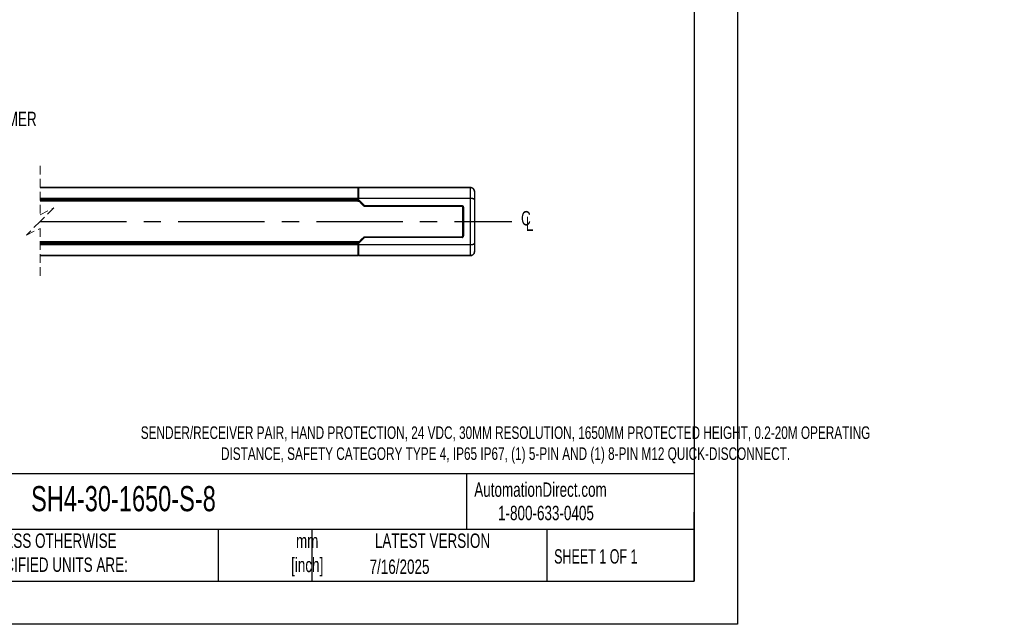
# Model space of a CAD drawing. Header units: millimetres. Extents: x 0 to 1115, y 0 to 756.
# Tile 10 of 11: x 608 to 1115, y 0 to 311. Entities that reach past the tile are written whole.
import ezdxf

# ---------------------------------------------------------------- set-up
doc = ezdxf.new("R2010")
doc.units = ezdxf.units.MM
doc.header["$LTSCALE"] = 3.5
doc.linetypes.add('CENTERX2', pattern=[20.32, 12.7, -2.54, 2.54, -2.54])
doc.linetypes.add('HIDDEN', pattern=[1.905, 1.27, -0.635])
doc.layers.add('DIMENSIONS', color=140, linetype='Continuous', lineweight=25)
doc.layers.add('TEXT', color=140, linetype='Continuous', lineweight=25)
doc.styles.add('SLDTEXTSTYLE0', font='TXT', dxfattribs={"width": 0.7})
doc.styles.add('SLDTEXTSTYLE1', font='TXT', dxfattribs={"width": 0.65})

# ---------------------------------------------------------------- blocks, each defined once
blk = doc.blocks.new('SW_BROKEN_VIEW_1')
at = {"color": 0, "linetype": 'CENTERX2'}
for p, q in [((0, 0), (0, -15.93)), ((10, 0.04), (10, -15.97)), ((-30.28, -7.89), (191.76, -7.89)), ((-1.82, -5.76), (-1.82, -10.15)), ((-0.03, -5.76), (-0.03, -10.15)), ((0, -5.76), (0, -10.15)), ((1.82, -5.76), (1.82, -10.15)), ((10, -5.76), (10, -10.15)), ((212.76, -7.89), (455.69, -7.89))]:
    blk.add_line(p, q, dxfattribs=at)
at = {"color": 0}
for p, q in [((-1.7, -5.02), (-1.77, -5.2)), ((-1.61, -4.85), (-1.7, -5.02)), ((-1.51, -4.69), (-1.61, -4.85)), ((-1.39, -4.54), (-1.51, -4.69)), ((-1.25, -4.41), (-1.39, -4.54)), ((-1.1, -4.29), (-1.25, -4.41)), ((-0.94, -4.18), (-1.1, -4.29)), ((-0.77, -4.1), (-0.94, -4.18)), ((-0.6, -4.03), (-0.77, -4.1)), ((-0.41, -3.98), (-0.6, -4.03)), ((-0.22, -3.95), (-0.41, -3.98)), ((-0.03, -3.94), (-0.22, -3.95)), ((0.16, -3.95), (-0.03, -3.94)), ((0.35, -3.98), (0.16, -3.95)), ((0.53, -4.03), (0.35, -3.98)), ((0.71, -4.1), (0.53, -4.03)), ((0.88, -4.18), (0.71, -4.1)), ((1.04, -4.29), (0.88, -4.18)), ((1.19, -4.41), (1.04, -4.29)), ((1.32, -4.54), (1.19, -4.41)), ((1.44, -4.69), (1.32, -4.54)), ((1.55, -4.85), (1.44, -4.69)), ((1.63, -5.02), (1.55, -4.85)), ((1.7, -5.2), (1.63, -5.02)), ((8.33, -5.02), (8.27, -5.2)), ((8.42, -4.85), (8.33, -5.02)), ((8.53, -4.69), (8.42, -4.85)), ((8.65, -4.54), (8.53, -4.69)), ((8.78, -4.41), (8.65, -4.54)), ((8.93, -4.29), (8.78, -4.41)), ((9.09, -4.18), (8.93, -4.29)), ((9.26, -4.1), (9.09, -4.18)), ((9.44, -4.03), (9.26, -4.1)), ((9.62, -3.98), (9.44, -4.03)), ((9.81, -3.95), (9.62, -3.98)), ((10, -3.94), (9.81, -3.95)), ((10.19, -3.95), (10, -3.94)), ((10.38, -3.98), (10.19, -3.95)), ((10.56, -4.03), (10.38, -3.98)), ((10.74, -4.1), (10.56, -4.03)), ((10.91, -4.18), (10.74, -4.1)), ((11.07, -4.29), (10.91, -4.18)), ((11.22, -4.41), (11.07, -4.29)), ((11.35, -4.54), (11.22, -4.41)), ((11.47, -4.69), (11.35, -4.54)), ((11.58, -4.85), (11.47, -4.69)), ((11.67, -5.02), (11.58, -4.85)), ((11.73, -5.2), (11.67, -5.02)), ((-1.85, -5.57), (-1.86, -5.76)), ((-1.86, -5.76), (-1.86, -10.15)), ((-1.82, -5.38), (-1.85, -5.57)), ((-1.77, -5.2), (-1.82, -5.38)), ((1.75, -5.38), (1.7, -5.2)), ((1.78, -5.57), (1.75, -5.38)), ((1.79, -5.76), (1.78, -5.57)), ((1.79, -5.76), (1.79, -10.15)), ((8.19, -5.57), (8.18, -5.76)), ((8.18, -5.76), (8.18, -10.15)), ((8.22, -5.38), (8.19, -5.57)), ((8.27, -5.2), (8.22, -5.38)), ((11.78, -5.38), (11.73, -5.2)), ((11.81, -5.57), (11.78, -5.38)), ((11.82, -5.76), (11.81, -5.57)), ((11.82, -5.76), (11.82, -10.15)), ((113.01, -7.64), (113, -7.85)), ((113, -7.85), (113.01, -8.06)), ((113.05, -7.44), (113.01, -7.64)), ((113.01, -8.06), (113.04, -8.27)), ((113.04, -8.27), (113.09, -8.47)), ((113.11, -7.24), (113.05, -7.44)), ((113.09, -8.47), (113.16, -8.67)), ((113.19, -7.04), (113.11, -7.24)), ((113.16, -8.67), (113.25, -8.86)), ((113.29, -6.86), (113.19, -7.04)), ((113.25, -8.86), (113.36, -9.03)), ((113.4, -6.68), (113.29, -6.86)), ((113.36, -9.03), (113.49, -9.2)), ((113.54, -6.52), (113.4, -6.68)), ((113.49, -9.2), (113.64, -9.35)), ((113.69, -6.38), (113.54, -6.52)), ((113.64, -9.35), (113.8, -9.49)), ((113.85, -6.25), (113.69, -6.38)), ((113.8, -9.49), (113.97, -9.6)), ((114.03, -6.14), (113.85, -6.25)), ((113.97, -9.6), (114.15, -9.7)), ((114.22, -6.05), (114.03, -6.14)), ((114.15, -9.7), (114.35, -9.78)), ((114.42, -5.98), (114.22, -6.05)), ((114.35, -9.78), (114.55, -9.84)), ((114.62, -5.92), (114.42, -5.98)), ((114.55, -9.84), (114.76, -9.87)), ((114.83, -5.9), (114.62, -5.92)), ((114.76, -9.87), (114.97, -9.89)), ((115.03, -5.89), (114.83, -5.9)), ((114.97, -9.89), (115.17, -9.88)), ((115.24, -5.9), (115.03, -5.89)), ((115.17, -9.88), (115.38, -9.85)), ((115.45, -5.94), (115.24, -5.9)), ((115.38, -9.85), (115.58, -9.8)), ((115.65, -6), (115.45, -5.94)), ((115.58, -9.8), (115.78, -9.73)), ((115.85, -6.08), (115.65, -6)), ((115.78, -9.73), (115.97, -9.64)), ((116.03, -6.17), (115.85, -6.08)), ((115.97, -9.64), (116.15, -9.53)), ((116.2, -6.29), (116.03, -6.17)), ((116.15, -9.53), (116.31, -9.4)), ((116.36, -6.43), (116.2, -6.29)), ((116.31, -9.4), (116.46, -9.25)), ((116.51, -6.58), (116.36, -6.43)), ((116.46, -9.25), (116.6, -9.09)), ((116.64, -6.74), (116.51, -6.58)), ((116.6, -9.09), (116.71, -8.92)), ((116.75, -6.92), (116.64, -6.74)), ((116.71, -8.92), (116.81, -8.73)), ((116.84, -7.11), (116.75, -6.92)), ((116.81, -8.73), (116.89, -8.54)), ((116.91, -7.3), (116.84, -7.11)), ((116.89, -8.54), (116.95, -8.34)), ((116.96, -7.51), (116.91, -7.3)), ((116.95, -8.34), (116.99, -8.13)), ((116.99, -7.71), (116.96, -7.51)), ((117, -7.92), (116.99, -7.71)), ((116.99, -8.13), (117, -7.92)), ((-1.86, -10.15), (-1.85, -10.34)), ((-1.85, -10.34), (-1.82, -10.53)), ((-1.82, -10.53), (-1.77, -10.71)), ((-1.77, -10.71), (-1.7, -10.89)), ((-1.7, -10.89), (-1.61, -11.06)), ((-1.61, -11.06), (-1.51, -11.22)), ((-1.51, -11.22), (-1.39, -11.37)), ((-1.39, -11.37), (-1.25, -11.51)), ((-1.25, -11.51), (-1.1, -11.63)), ((-1.1, -11.63), (-0.94, -11.73)), ((-0.94, -11.73), (-0.77, -11.82)), ((-0.77, -11.82), (-0.6, -11.88)), ((-0.6, -11.88), (-0.41, -11.93)), ((-0.41, -11.93), (-0.22, -11.96)), ((-0.22, -11.96), (-0.03, -11.97)), ((-0.03, -11.97), (0.16, -11.96)), ((0.16, -11.96), (0.35, -11.93)), ((0.35, -11.93), (0.53, -11.88)), ((0.53, -11.88), (0.71, -11.82)), ((0.71, -11.82), (0.88, -11.73)), ((0.88, -11.73), (1.04, -11.63)), ((1.04, -11.63), (1.19, -11.51)), ((1.19, -11.51), (1.32, -11.37)), ((1.32, -11.37), (1.44, -11.22)), ((1.44, -11.22), (1.55, -11.06)), ((1.55, -11.06), (1.63, -10.89)), ((1.63, -10.89), (1.7, -10.71)), ((1.7, -10.71), (1.75, -10.53)), ((1.75, -10.53), (1.78, -10.34)), ((1.78, -10.34), (1.79, -10.15)), ((8.18, -10.15), (8.19, -10.34)), ((8.19, -10.34), (8.22, -10.53)), ((8.22, -10.53), (8.27, -10.71)), ((8.27, -10.71), (8.33, -10.89)), ((8.33, -10.89), (8.42, -11.06)), ((8.42, -11.06), (8.53, -11.22)), ((8.53, -11.22), (8.65, -11.37)), ((8.65, -11.37), (8.78, -11.51)), ((8.78, -11.51), (8.93, -11.63)), ((8.93, -11.63), (9.09, -11.73)), ((9.09, -11.73), (9.26, -11.82)), ((9.26, -11.82), (9.44, -11.88)), ((9.44, -11.88), (9.62, -11.93)), ((9.62, -11.93), (9.81, -11.96)), ((9.81, -11.96), (10, -11.97)), ((10, -11.97), (10.19, -11.96)), ((10.19, -11.96), (10.38, -11.93)), ((10.38, -11.93), (10.56, -11.88)), ((10.56, -11.88), (10.74, -11.82)), ((10.74, -11.82), (10.91, -11.73)), ((10.91, -11.73), (11.07, -11.63)), ((11.07, -11.63), (11.22, -11.51)), ((11.22, -11.51), (11.35, -11.37)), ((11.35, -11.37), (11.47, -11.22)), ((11.47, -11.22), (11.58, -11.06)), ((11.58, -11.06), (11.67, -10.89)), ((11.67, -10.89), (11.73, -10.71)), ((11.73, -10.71), (11.78, -10.53)), ((11.78, -10.53), (11.81, -10.34)), ((11.81, -10.34), (11.82, -10.15))]:
    blk.add_line(p, q, dxfattribs=at)
for points, knots in [([(1.82, -5.76), (1.81, -5.57), (1.78, -5.38), (1.73, -5.2), (1.67, -5.02), (1.58, -4.85), (1.47, -4.69), (1.35, -4.54), (1.22, -4.41), (1.07, -4.29), (0.91, -4.18), (0.74, -4.1), (0.56, -4.03), (0.38, -3.98), (0.19, -3.95), (0, -3.94), (-0.19, -3.95), (-0.38, -3.98), (-0.56, -4.03), (-0.74, -4.1), (-0.91, -4.18), (-1.07, -4.29), (-1.22, -4.41), (-1.35, -4.54), (-1.47, -4.69), (-1.58, -4.85), (-1.67, -5.02), (-1.73, -5.2), (-1.78, -5.38), (-1.81, -5.57), (-1.82, -5.76), (-1.82, -5.7), (-1.82, -5.76)], [0, 0, 0, 0, 0.033333, 0.066667, 0.1, 0.133332, 0.166667, 0.2, 0.233333, 0.266666, 0.300001, 0.333332, 0.366667, 0.399999, 0.433332, 0.466667, 0.500002, 0.533332, 0.566668, 0.6, 0.633332, 0.666668, 0.699999, 0.733334, 0.766666, 0.799999, 0.833333, 0.866667, 0.9, 0.933333, 0.966667, 1, 1, 1, 1]), ([(-1.82, -10.15), (-1.81, -10.34), (-1.78, -10.53), (-1.73, -10.71), (-1.67, -10.89), (-1.58, -11.06), (-1.47, -11.22), (-1.35, -11.37), (-1.22, -11.51), (-1.07, -11.63), (-0.91, -11.73), (-0.74, -11.82), (-0.56, -11.88), (-0.38, -11.93), (-0.19, -11.96), (0, -11.97), (0.19, -11.96), (0.38, -11.93), (0.56, -11.88), (0.74, -11.82), (0.91, -11.73), (1.07, -11.63), (1.22, -11.51), (1.35, -11.37), (1.47, -11.22), (1.58, -11.06), (1.67, -10.89), (1.73, -10.71), (1.78, -10.53), (1.81, -10.34), (1.82, -10.15), (1.82, -10.21), (1.82, -10.15)], [0, 0, 0, 0, 0.0333337, 0.0666674, 0.1000007, 0.1333333, 0.1666675, 0.2000009, 0.2333337, 0.2666663, 0.3000012, 0.3333323, 0.3666676, 0.4000001, 0.4333321, 0.4666676, 0.4999976, 0.5333328, 0.5666682, 0.6000003, 0.6333328, 0.666668, 0.6999991, 0.733334, 0.7666667, 0.7999995, 0.8333328, 0.866667, 0.8999996, 0.9333329, 0.9666666, 1, 1, 1, 1])]:
    blk.add_open_spline(points, degree=3, knots=knots, dxfattribs=at)
blk = doc.blocks.new('SW_SYMBOL_MOD_CL')
at = {"layer": 'DIMENSIONS', "color": 0, "char_height": 2756, "attachment_point": 5, "style": 'SLDTEXTSTYLE0'}
for s, insert in [('C', (1400, 2100)), ('L', (2100, 1050))]:
    blk.add_mtext(s, dxfattribs=dict(at, insert=insert))

msp = doc.modelspace()

# ---------------------------------------------------------------- linework, layer by layer
at = {"color": 7, "linetype": 'Continuous'}
for p, q in [((977.909, 755.659), (977.909, 0.009)), ((977.909, 0.009), (0.009, 0.009))]:
    msp.add_line(p, q, dxfattribs=at)
at = {"color": 7, "linetype": 'HIDDEN', "lineweight": 18}
for p, q in [((618.896, 236.033), (618.896, 210.92)), ((618.896, 210.92), (625.896, 214.42)), ((625.896, 214.42), (618.896, 207.42)), ((618.896, 207.42), (611.896, 200.42)), ((611.896, 200.42), (618.896, 203.92)), ((618.896, 203.92), (618.896, 178.808))]:
    msp.add_line(p, q, dxfattribs=at)
for p, q in [((618.896, 224.92), (782.508, 224.92)), ((782.508, 224.917), (618.896, 224.917)), ((782.508, 224.92), (782.508, 224.917)), ((784.179, 224.92), (782.508, 224.92)), ((782.508, 224.917), (782.508, 219.444)), ((782.508, 224.42), (782.758, 224.42)), ((782.758, 223.545), (782.508, 223.545)), ((782.508, 223.545), (782.758, 223.545)), ((782.758, 224.881), (782.758, 220.44)), ((783.008, 224.92), (782.913, 224.917)), ((840.508, 224.918), (782.913, 224.918)), ((783.008, 224.92), (784.253, 224.92)), ((784.179, 224.92), (784.179, 224.92)), ((784.179, 224.92), (784.348, 224.92)), ((784.348, 224.92), (784.253, 224.92)), ((784.348, 224.92), (840.508, 224.92)), ((840.508, 224.92), (840.508, 224.917)), ((840.508, 219.494), (840.508, 224.918)), ((618.896, 219.444), (782.508, 219.444)), ((782.508, 219.266), (618.896, 219.266)), ((618.896, 218.969), (782.508, 218.969)), ((782.508, 218.725), (618.896, 218.725)), ((618.896, 218.127), (782.508, 218.127)), ((782.508, 218.12), (618.896, 218.12)), ((782.758, 221.668), (782.508, 221.668)), ((782.508, 219.444), (782.508, 219.266)), ((782.508, 218.969), (782.508, 219.266)), ((782.508, 218.969), (782.508, 218.725)), ((782.508, 218.725), (782.508, 218.127)), ((782.758, 218.6), (782.508, 218.6)), ((782.758, 218.419), (782.508, 218.419)), ((782.768, 218.2), (782.508, 218.2)), ((782.508, 218.182), (782.785, 218.182)), ((782.508, 218.127), (782.508, 218.12)), ((782.508, 218.047), (782.508, 218.12)), ((782.508, 217.92), (782.508, 218.047)), ((782.758, 218.719), (782.758, 220.44)), ((782.758, 220.44), (782.777, 219.494)), ((782.758, 218.719), (782.758, 218.21)), ((782.758, 218.21), (782.774, 218.423)), ((784.441, 216.498), (782.758, 218.21)), ((785.7, 215.45), (782.774, 218.423)), ((782.777, 219.494), (840.508, 219.494)), ((840.508, 219.315), (782.778, 219.315)), ((782.778, 218.77), (782.778, 219.315)), ((782.778, 218.77), (785.875, 215.623)), ((840.508, 219.494), (840.508, 219.315)), ((840.508, 195.525), (840.508, 219.315)), ((842.508, 222.92), (842.508, 218.556)), ((842.508, 218.556), (842.508, 196.285)), ((783.043, 217.92), (618.896, 217.92)), ((782.508, 217.957), (783.007, 217.957)), ((785.331, 215.594), (784.441, 216.498)), ((785.635, 215.284), (785.331, 215.594)), ((785.635, 215.284), (785.7, 215.45)), ((785.875, 215.377), (785.81, 215.21)), ((836.127, 215.171), (785.81, 215.21)), ((785.875, 215.623), (836.127, 215.623)), ((785.875, 215.623), (785.875, 215.377)), ((836.127, 215.377), (785.875, 215.377)), ((836.127, 215.377), (836.127, 215.623)), ((836.127, 215.171), (836.127, 215.377)), ((836.392, 215.054), (836.392, 199.786)), ((836.508, 214.789), (836.715, 214.789)), ((836.508, 200.051), (836.508, 214.789)), ((836.715, 214.789), (836.961, 214.789)), ((836.715, 200.051), (836.715, 214.789)), ((836.961, 214.789), (836.961, 200.051)), ((782.758, 196.631), (784.441, 198.342)), ((782.774, 196.418), (785.7, 199.39)), ((785.875, 199.217), (782.778, 196.07)), ((784.441, 198.342), (785.331, 199.247)), ((785.331, 199.247), (785.635, 199.556)), ((785.7, 199.39), (785.635, 199.556)), ((785.81, 199.63), (836.127, 199.67)), ((785.81, 199.63), (785.875, 199.463)), ((785.875, 199.463), (785.875, 199.217)), ((785.875, 199.463), (836.127, 199.463)), ((836.127, 199.217), (785.875, 199.217)), ((836.127, 199.67), (836.127, 199.463)), ((836.127, 199.463), (836.127, 199.217)), ((836.508, 200.051), (836.715, 200.051)), ((836.715, 200.051), (836.961, 200.051)), ((783.043, 196.92), (618.896, 196.92)), ((618.896, 196.72), (782.508, 196.72)), ((782.508, 196.714), (618.896, 196.714)), ((618.896, 196.115), (782.508, 196.115)), ((782.508, 195.872), (618.896, 195.872)), ((618.896, 195.575), (782.508, 195.575)), ((782.508, 195.396), (618.896, 195.396)), ((782.508, 196.794), (782.508, 196.92)), ((783.007, 196.883), (782.508, 196.883)), ((782.508, 196.72), (782.508, 196.794)), ((782.508, 196.72), (782.508, 196.714)), ((782.508, 196.714), (782.508, 196.115)), ((782.785, 196.658), (782.508, 196.658)), ((782.508, 196.64), (782.768, 196.64)), ((782.758, 196.421), (782.508, 196.421)), ((782.758, 196.24), (782.508, 196.24)), ((782.508, 196.115), (782.508, 195.872)), ((782.508, 195.575), (782.508, 195.872)), ((782.508, 195.575), (782.508, 195.396)), ((782.508, 195.396), (782.508, 189.923)), ((782.758, 193.172), (782.508, 193.172)), ((782.758, 196.122), (782.758, 196.631)), ((782.774, 196.418), (782.758, 196.631)), ((782.758, 194.401), (782.758, 196.122)), ((782.777, 195.346), (782.758, 194.401)), ((782.758, 194.401), (782.758, 189.96)), ((840.508, 195.346), (782.777, 195.346)), ((782.778, 196.07), (782.778, 195.525)), ((782.778, 195.525), (840.508, 195.525)), ((840.508, 195.525), (840.508, 195.346)), ((840.508, 189.923), (840.508, 195.346)), ((842.508, 196.285), (842.508, 191.92)), ((618.896, 189.923), (782.508, 189.923)), ((782.508, 189.92), (618.896, 189.92)), ((782.508, 191.295), (782.758, 191.295)), ((782.508, 191.295), (782.758, 191.295)), ((782.508, 190.42), (782.758, 190.42)), ((782.508, 189.923), (782.508, 189.92)), ((784.179, 189.92), (782.508, 189.92)), ((782.913, 189.923), (840.508, 189.923)), ((782.913, 189.923), (783.008, 189.921)), ((784.253, 189.921), (783.008, 189.921)), ((784.179, 189.921), (784.179, 189.92)), ((784.179, 189.92), (784.348, 189.92)), ((784.253, 189.921), (784.348, 189.92)), ((840.508, 189.92), (784.348, 189.92)), ((840.508, 189.923), (840.508, 189.92))]:
    msp.add_line(p, q)
for centre, radius, start, end in [((828.181, 172.461), 60.438, 134.42614, 134.65954), ((785.878, 215.631), 0.254, 225.34165, 269.28896), ((836.127, 214.789), 0.834, 359.99787, 90.00008), ((836.127, 214.789), 0.588, 359.99744, 89.99948), ((785.878, 199.209), 0.254, 90.71133, 134.65755), ((826.199, 240.366), 57.612, 225.33474, 225.57959), ((836.127, 200.051), 0.834, 269.99981, 0.0022), ((836.127, 200.051), 0.588, 270.0006, 0.00253)]:
    msp.add_arc(centre, radius, start, end)
for points, knots in [([(782.913, 224.918), (782.892, 224.916), (782.854, 224.914), (782.807, 224.904), (782.772, 224.899), (782.762, 224.885), (782.758, 224.881)], [0, 0, 0, 0, 0.39033619, 0.69723006, 0.90257989, 1, 1, 1, 1]), ([(840.508, 224.92), (840.722, 224.9), (841.181, 224.857), (841.712, 224.551), (842.082, 224.179), (842.313, 223.816), (842.476, 223.389), (842.497, 223.079), (842.508, 222.92)], [0, 0, 0, 0, 0.204086, 0.4383015, 0.5673318, 0.7039583, 0.8481797, 1, 1, 1, 1]), ([(842.508, 222.92), (842.498, 223.077), (842.476, 223.392), (842.306, 223.833), (842.054, 224.213), (841.659, 224.586), (841.132, 224.865), (840.697, 224.901), (840.508, 224.917)], [0, 0, 0, 0, 0.1503138, 0.30096, 0.4470258, 0.5841841, 0.8197218, 1, 1, 1, 1]), ([(782.774, 218.423), (782.775, 218.431), (782.776, 218.456), (782.776, 218.504), (782.778, 218.611), (782.778, 218.702), (782.778, 218.77)], [0, 0, 0, 0, 0.0723644, 0.2125162, 0.4138274, 1, 1, 1, 1]), ([(782.778, 219.315), (782.778, 219.332), (782.778, 219.364), (782.777, 219.411), (782.777, 219.454), (782.777, 219.482), (782.777, 219.494)], [0, 0, 0, 0, 0.27686071, 0.5427133, 0.78699847, 1, 1, 1, 1]), ([(840.508, 219.494), (840.645, 219.491), (840.911, 219.483), (841.294, 219.426), (841.645, 219.34), (842.012, 219.194), (842.391, 218.976), (842.473, 218.681), (842.508, 218.556)], [0, 0, 0, 0, 0.1718628, 0.336168, 0.4886255, 0.6252171, 0.8407174, 1, 1, 1, 1]), ([(842.508, 218.556), (842.496, 218.617), (842.471, 218.745), (842.268, 218.939), (841.983, 219.086), (841.622, 219.195), (841.268, 219.264), (840.893, 219.307), (840.637, 219.312), (840.508, 219.315)], [0, 0, 0, 0, 0.0804538, 0.1676034, 0.3558104, 0.5024164, 0.6627427, 0.8306752, 1, 1, 1, 1]), ([(785.81, 215.21), (785.773, 215.215), (785.707, 215.223), (785.657, 215.265), (785.635, 215.284)], [0, 0, 0, 0, 0.5596866, 1, 1, 1, 1]), ([(836.508, 214.789), (836.502, 214.843), (836.488, 214.956), (836.384, 215.084), (836.256, 215.158), (836.169, 215.167), (836.127, 215.171)], [0, 0, 0, 0, 0.2702793, 0.5624621, 0.7897153, 1, 1, 1, 1]), ([(785.635, 199.556), (785.664, 199.58), (785.715, 199.621), (785.781, 199.627), (785.81, 199.63)], [0, 0, 0, 0, 0.5602593, 1, 1, 1, 1]), ([(836.127, 199.67), (836.181, 199.676), (836.293, 199.69), (836.421, 199.794), (836.496, 199.922), (836.504, 200.01), (836.508, 200.051)], [0, 0, 0, 0, 0.2702768, 0.5624182, 0.7897334, 1, 1, 1, 1]), ([(782.778, 196.07), (782.778, 196.115), (782.778, 196.198), (782.777, 196.303), (782.776, 196.375), (782.775, 196.407), (782.774, 196.418)], [0, 0, 0, 0, 0.3801734, 0.7218066, 0.9075898, 1, 1, 1, 1]), ([(782.777, 195.346), (782.777, 195.359), (782.777, 195.386), (782.777, 195.429), (782.778, 195.476), (782.778, 195.509), (782.778, 195.525)], [0, 0, 0, 0, 0.2130004, 0.4572843, 0.7231407, 1, 1, 1, 1]), ([(840.508, 195.525), (840.637, 195.528), (840.892, 195.534), (841.268, 195.577), (841.622, 195.645), (841.982, 195.754), (842.268, 195.902), (842.471, 196.096), (842.496, 196.223), (842.508, 196.285)], [0, 0, 0, 0, 0.1691683, 0.3370494, 0.4974534, 0.6441849, 0.8322194, 0.9194445, 1, 1, 1, 1]), ([(842.508, 196.285), (842.473, 196.159), (842.391, 195.865), (842.012, 195.646), (841.645, 195.501), (841.294, 195.415), (840.911, 195.357), (840.645, 195.35), (840.508, 195.346)], [0, 0, 0, 0, 0.1592813, 0.3747819, 0.5113739, 0.6638315, 0.8281369, 1, 1, 1, 1]), ([(782.758, 189.96), (782.762, 189.955), (782.772, 189.942), (782.807, 189.937), (782.854, 189.927), (782.892, 189.925), (782.913, 189.923)], [0, 0, 0, 0, 0.0973428, 0.3023437, 0.6096299, 1, 1, 1, 1]), ([(840.508, 189.923), (840.643, 189.931), (840.907, 189.947), (841.407, 190.111), (841.953, 190.48), (842.321, 191.025), (842.485, 191.523), (842.5, 191.787), (842.508, 191.92)], [0, 0, 0, 0, 0.1286259, 0.2541888, 0.5007235, 0.7469366, 0.8720784, 1, 1, 1, 1]), ([(842.508, 191.92), (842.497, 191.761), (842.476, 191.452), (842.313, 191.024), (842.082, 190.661), (841.712, 190.29), (841.181, 189.983), (840.722, 189.94), (840.508, 189.92)], [0, 0, 0, 0, 0.15181803, 0.29603861, 0.43266551, 0.56169614, 0.79591336, 1, 1, 1, 1])]:
    msp.add_open_spline(points, degree=3, knots=knots)
at = {"layer": 'TEXT'}
for p, q in [((955.675, 733.425), (955.675, 22.225)), ((955.675, 77.441), (22.225, 77.441)), ((838.514, 77.441), (838.514, 48.895)), ((955.675, 22.225), (955.675, 57.785)), ((955.675, 48.895), (22.225, 48.895)), ((710.585, 48.895), (710.585, 22.225)), ((758.842, 48.895), (758.842, 22.225)), ((879.721, 48.895), (879.721, 22.225)), ((22.225, 22.225), (955.675, 22.225))]:
    msp.add_line(p, q, dxfattribs=at)

# ---------------------------------------------------------------- block references
at = {"color": 7, "linetype": 'Continuous'}
msp.add_blockref('SW_BROKEN_VIEW_1', (406.132, 215.308), dxfattribs=at)
at = {"layer": 'DIMENSIONS', "xscale": 0.002688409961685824, "yscale": 0.002688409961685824, "zscale": 0.002688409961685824}
msp.add_blockref('SW_SYMBOL_MOD_CL', (865.249, 203.425), dxfattribs=at)

# ---------------------------------------------------------------- texts
at = {"color": 179, "linetype": 'Continuous', "lineweight": 18, "char_height": 7.40833, "attachment_point": 1, "style": 'SLDTEXTSTYLE0'}
for s, insert in [('AutomationDirect.com', (842.432, 73.068)), ('1-800-633-0405', (854.671, 61.03))]:
    msp.add_mtext(s, dxfattribs=dict(at, insert=insert))
at = {"layer": 'DIMENSIONS', "insert": (570.512, 263.977), "char_height": 7.40833, "attachment_point": 1, "style": 'SLDTEXTSTYLE0'}
msp.add_mtext('LASER AIMER', dxfattribs=at)
at = {"layer": 'TEXT'}
for s, insert, char_height, attachment_point, style in [('SENDER/RECEIVER PAIR, HAND PROTECTION, 24 VDC, 30MM RESOLUTION, 1650MM PROTECTED HEIGHT, 0.2-20M OPERATING ^JDISTANCE, SAFETY CATEGORY TYPE 4, IP65 IP67, (1) 5-PIN AND (1) 8-PIN M12 QUICK-DISCONNECT.', (858.543, 101.943), 6.482292, 2, 'SLDTEXTSTYLE0'), ('SH4-30-1650-S-8', (614.256, 71.199), 12.96458, 1, 'SLDTEXTSTYLE0'), ('UNLESS OTHERWISE ^JSPECIFIED UNITS ARE:', (586.628, 46.774), 7.40833, 1, 'SLDTEXTSTYLE0'), ('LATEST VERSION', (820.932, 46.774), 7.40833, 2, 'SLDTEXTSTYLE0'), ('mm^J[inch]', (756.408, 46.652), 7.4083, 2, 'SLDTEXTSTYLE0'), ('SHEET 1 OF 1', (883.545, 38.68), 7.40833, 1, 'SLDTEXTSTYLE1'), ('7/16/2025', (803.955, 33.379), 7.4083, 2, 'SLDTEXTSTYLE0')]:
    msp.add_mtext(s, dxfattribs=dict(at, insert=insert, char_height=char_height, attachment_point=attachment_point, style=style))

doc.saveas('drawing.dxf')
